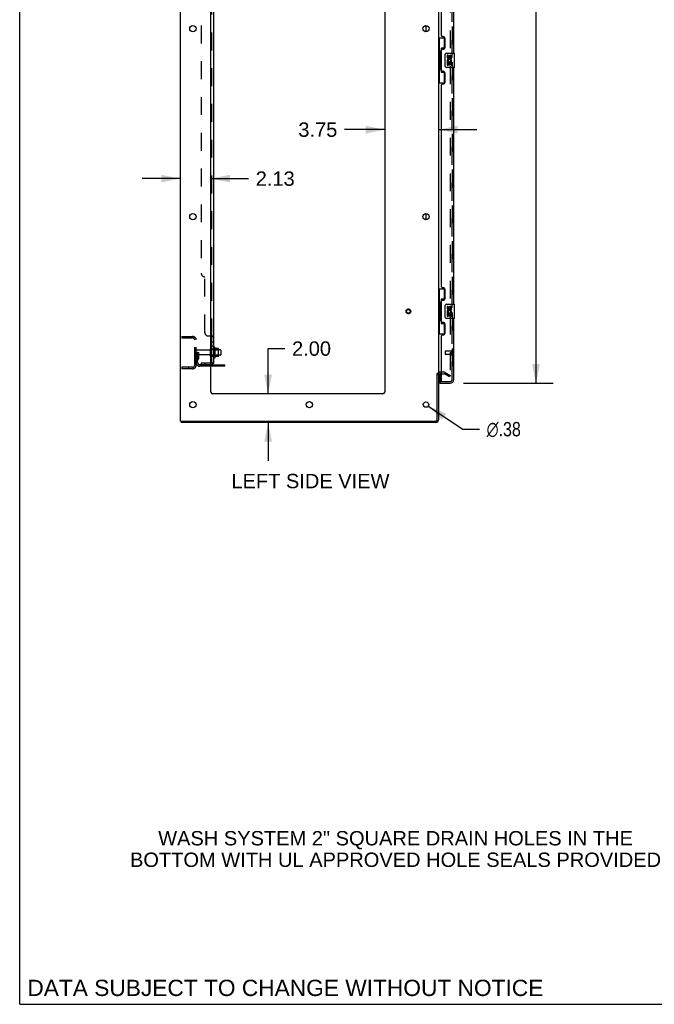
# Model space of a CAD drawing. Header units: inches. Extents: x 0 to 227, y 0 to 147.
# Tile 1 of 83: x 0 to 44, y 0 to 69. Entities that reach past the tile are written whole.
import ezdxf

# ---------------------------------------------------------------- set-up
doc = ezdxf.new("R2010")
doc.units = ezdxf.units.IN
doc.header["$LTSCALE"] = 12.466667
doc.header["$MEASUREMENT"] = 0
doc.linetypes.add('HIDDEN', pattern=[0.2, 0.1, -0.1])
doc.layers.get('0').update_dxf_attribs({"linetype": 'CONTINUOUS'})
for name, color, linetype in [('DEFAULT_2', 8, 'HIDDEN'), ('DIMENSIONS', 7, 'CONTINUOUS'), ('LEFTHAND_DOOR_ASSEMBLY', 7, 'CONTINUOUS'), ('RIGHTHAND_DOOR_ASSEMBLY', 7, 'CONTINUOUS'), ('SUBPANEL', 7, 'CONTINUOUS')]:
    doc.layers.add(name, color=color, linetype=linetype)
doc.styles.get("Standard").update_dxf_attribs({"font": 'arial.ttf'})
doc.styles.add('TEXTSTYLE_1', font='gdt', dxfattribs={"width": 0.8})
doc.dimstyles.new('DIMSTYLE_1', dxfattribs={"dimtxt": 1, "dimasz": 1.333333, "dimexe": 0.09, "dimexo": 0.07, "dimgap": 0.0375, "dimtad": 0, "dimtih": 1, "dimtoh": 1, "dimzin": 4, "dimdsep": 46, "dimtxsty": 'Standard', "dimblk": '_FILLED', "dimblk1": '_FILLED', "dimblk2": '_FILLED', "dimcen": 0.09, "dimadec": 3, "dimazin": 1, "dimtfac": 1, "dimtdec": 3, "dimtofl": 0, "dimtmove": 0, "dimatfit": 3, "dimldrblk": '_FILLED', "dimfxl": 0, "dimtolj": 1, "dimtzin": 4, "dimarcsym": 0})
doc.dimstyles.new('DIMSTYLE_2', dxfattribs={"dimtxt": 1, "dimasz": 1.333333, "dimexe": 0.09, "dimexo": 0.07, "dimgap": 0.09, "dimtad": 0, "dimtih": 1, "dimtoh": 1, "dimzin": 4, "dimdsep": 46, "dimtxsty": 'Standard', "dimblk": '_FILLED', "dimblk1": '_FILLED', "dimblk2": '_FILLED', "dimcen": 0.09, "dimadec": 3, "dimazin": 1, "dimtfac": 1, "dimtdec": 3, "dimtofl": 0, "dimtmove": 0, "dimatfit": 1, "dimldrblk": '_FILLED', "dimfxl": 0, "dimtolj": 1, "dimtzin": 4, "dimarcsym": 0})

# ---------------------------------------------------------------- blocks, each defined once
blk = doc.blocks.new('_FILLED')
at = {"color": 0, "linetype": 'ByBlock'}
blk.add_solid([(0, 0), (-1, 0.2), (-1, -0.2)], dxfattribs=at)
blk = doc.blocks.new('*D7')
at = {"layer": 'DIMENSIONS', "color": 2, "linetype": 'Continuous'}
for p, q in [((30.944, 105.803), (37.194, 105.803)), ((35.994, 105.803), (35.994, 76.178)), ((35.994, 43.303), (35.994, 72.678)), ((30.944, 43.303), (37.194, 43.303))]:
    blk.add_line(p, q, dxfattribs=at)
at = {"layer": 'DIMENSIONS', "color": 2, "linetype": 'Continuous', "xscale": 1.3333333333, "yscale": 1.3333333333, "zscale": 1.3333333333}
for p, rotation in [((35.994, 105.803), 90), ((35.994, 43.303), 270)]:
    blk.add_blockref('_FILLED', p, dxfattribs=dict(at, rotation=rotation))
at = {"layer": 'DIMENSIONS', "color": 2, "linetype": 'Continuous', "insert": (35.994, 75.678), "char_height": 1, "width": 5.11524, "attachment_point": 2, "line_spacing_factor": 0.9}
blk.add_mtext('62.50\\PDOORS', dxfattribs=at)
blk = doc.blocks.new('*D8')
at = {"layer": 'DIMENSIONS', "color": 2, "linetype": 'Continuous'}
for p, q in [((17.319, 42.553), (17.319, 45.707)), ((17.319, 45.707), (18.485, 45.707)), ((17.319, 40.553), (17.319, 37.887))]:
    blk.add_line(p, q, dxfattribs=at)
at = {"layer": 'DIMENSIONS', "color": 2, "linetype": 'Continuous', "xscale": 1.3333333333, "yscale": 1.3333333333, "zscale": 1.3333333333}
for p, rotation in [((17.319, 42.553), 270), ((17.319, 40.553), 90)]:
    blk.add_blockref('_FILLED', p, dxfattribs=dict(at, rotation=rotation))
at = {"layer": 'DIMENSIONS', "color": 2, "linetype": 'Continuous', "insert": (18.985, 46.207), "char_height": 1, "width": 2.71747, "attachment_point": 1, "line_spacing_factor": 0.9}
blk.add_mtext('2.00', dxfattribs=at)
blk = doc.blocks.new('*D9')
at = {"layer": 'DIMENSIONS', "color": 2, "linetype": 'Continuous'}
for p, q in [((11.199, 57.554), (8.533, 57.554)), ((13.324, 57.554), (15.953, 57.554))]:
    blk.add_line(p, q, dxfattribs=at)
at = {"layer": 'DIMENSIONS', "color": 2, "linetype": 'Continuous', "xscale": 1.3333333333, "yscale": 1.3333333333, "zscale": 1.3333333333}
blk.add_blockref('_FILLED', (11.199, 57.554), dxfattribs=at)
at = {"layer": 'DIMENSIONS', "color": 2, "linetype": 'Continuous', "xscale": 1.3333333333, "yscale": 1.3333333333, "zscale": 1.3333333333, "rotation": 180}
blk.add_blockref('_FILLED', (13.324, 57.554), dxfattribs=at)
at = {"layer": 'DIMENSIONS', "color": 2, "linetype": 'Continuous', "insert": (16.453, 58.054), "char_height": 1, "width": 2.71747, "attachment_point": 1, "line_spacing_factor": 0.9}
blk.add_mtext('2.13', dxfattribs=at)
blk = doc.blocks.new('*D10')
at = {"layer": 'DIMENSIONS', "color": 2, "linetype": 'Continuous'}
for p, q in [((25.449, 60.967), (22.643, 60.967)), ((29.199, 60.967), (31.866, 60.967))]:
    blk.add_line(p, q, dxfattribs=at)
at = {"layer": 'DIMENSIONS', "color": 2, "linetype": 'Continuous', "xscale": 1.3333333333, "yscale": 1.3333333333, "zscale": 1.3333333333}
blk.add_blockref('_FILLED', (25.449, 60.967), dxfattribs=at)
at = {"layer": 'DIMENSIONS', "color": 2, "linetype": 'Continuous', "xscale": 1.3333333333, "yscale": 1.3333333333, "zscale": 1.3333333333, "rotation": 180}
blk.add_blockref('_FILLED', (29.199, 60.967), dxfattribs=at)
at = {"layer": 'DIMENSIONS', "color": 2, "linetype": 'Continuous', "insert": (22.143, 61.467), "char_height": 1, "width": 2.71747, "attachment_point": 3, "line_spacing_factor": 0.9}
blk.add_mtext('3.75', dxfattribs=at)
blk = doc.blocks.new('*D27')
at = {"layer": 'DIMENSIONS', "color": 2, "linetype": 'Continuous'}
for p, q in [((28.48, 41.699), (30.887, 40.09)), ((30.887, 40.09), (32.054, 40.09))]:
    blk.add_line(p, q, dxfattribs=at)
at = {"layer": 'DIMENSIONS', "color": 2, "linetype": 'Continuous', "xscale": 1.3333333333, "yscale": 1.3333333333, "zscale": 1.3333333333, "rotation": 146.2425414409}
blk.add_blockref('_FILLED', (28.48, 41.699), dxfattribs=at)
at = {"layer": 'DIMENSIONS', "color": 2, "linetype": 'Continuous', "insert": (32.554, 40.59), "char_height": 1, "width": 3.27385, "attachment_point": 1, "line_spacing_factor": 0.9, "style": 'TEXTSTYLE_1'}
blk.add_mtext('{\\fgdt;n}\\fArial;.38', dxfattribs=at)

msp = doc.modelspace()

# ---------------------------------------------------------------- linework, layer by layer
at = {"color": 7, "linetype": 'Continuous'}
for p, q in [((0, 0), (0, 146.667)), ((28.345, 67.786), (28.345, 68.221)), ((28.345, 54.686), (28.345, 55.121)), ((13.598, 45.784), (13.598, 45.072)), ((13.854, 45.706), (13.626, 45.706)), ((13.864, 45.173), (13.864, 45.684)), ((13.998, 45.616), (13.864, 45.616)), ((14.028, 45.586), (14.028, 45.271)), ((13.854, 45.151), (13.626, 45.151)), ((13.998, 45.241), (13.864, 45.241)), ((14.303, 44.48), (13.324, 44.48)), ((14.303, 44.48), (14.303, 44.584)), ((29.095, 43.97), (29.199, 43.97)), ((11.251, 40.657), (11.251, 40.553)), ((0, 0), (226.667, 0))]:
    msp.add_line(p, q, dxfattribs=at)
at = {"color": 3, "linetype": 'Continuous'}
for p, q in [((11.199, 40.657), (11.199, 108.449)), ((13.324, 42.678), (13.324, 105.053)), ((25.449, 105.053), (25.449, 42.678)), ((29.199, 105.105), (29.199, 44.001)), ((13.324, 44.584), (14.303, 44.584)), ((29.095, 40.747), (29.095, 43.971)), ((29.199, 43.97), (29.199, 40.742)), ((29.403, 43.949), (29.284, 43.949)), ((25.324, 42.553), (13.449, 42.553)), ((11.199, 40.657), (29.005, 40.657)), ((29.01, 40.553), (11.251, 40.553))]:
    msp.add_line(p, q, dxfattribs=at)
for centre, radius in [((12.074, 68.003), 0.219), ((28.324, 68.003), 0.219), ((12.074, 54.903), 0.219), ((28.324, 54.903), 0.219), ((12.074, 41.803), 0.219), ((20.199, 41.803), 0.219), ((28.324, 41.803), 0.188)]:
    msp.add_circle(centre, radius, dxfattribs=at)
at = {"color": 7, "linetype": 'Continuous'}
for centre, radius, start, end in [((13.348, 45.686), 0.055, 360, 115.90936), ((13.567, 45.762), 0.0384, 34.44966, 180), ((12.998, 45.428), 0.698, 23.96793, 30.66313), ((13.645, 45.716), 0.01, 203.96793, 270), ((13.854, 45.696), 0.01, 5.19383, 90), ((13.723, 45.684), 0.141, 0, 5.20805), ((13.998, 45.586), 0.03, 359.99999, 90), ((13.348, 45.171), 0.055, 244.09064, 0), ((13.567, 45.094), 0.0384, 180, 325.55034), ((12.998, 45.428), 0.698, 329.33687, 336.03207), ((13.645, 45.141), 0.01, 90, 156.03207), ((13.854, 45.161), 0.01, 270, 354.80617), ((13.723, 45.173), 0.141, 354.79195, 360), ((13.998, 45.271), 0.03, 270, 0.00001), ((29.01, 40.742), 0.085, 270, 360)]:
    msp.add_arc(centre, radius, start, end, dxfattribs=at)
at = {"color": 3, "linetype": 'Continuous'}
for centre, radius, start, end in [((29.284, 43.864), 0.085, 90, 180), ((13.449, 42.678), 0.125, 180, 270), ((25.324, 42.678), 0.125, 270, 360), ((29.005, 40.747), 0.09, 270, 360), ((29.01, 40.742), 0.189, 270, 360)]:
    msp.add_arc(centre, radius, start, end, dxfattribs=at)
at = {"layer": 'DEFAULT_2', "color": 8, "linetype": 'HIDDEN'}
for p, q in [((30.012, 105.288), (30.012, 43.819)), ((11.303, 46.553), (12.057, 46.553)), ((11.303, 46.553), (11.303, 46.449)), ((11.303, 46.449), (12.057, 46.449)), ((11.773, 46.553), (11.773, 46.449)), ((12.199, 44.55), (12.199, 46.307)), ((12.303, 44.55), (12.303, 46.307)), ((12.407, 45.428), (12.303, 45.428)), ((13.231, 45.593), (12.333, 45.593)), ((12.393, 45.088), (12.393, 45.428)), ((12.407, 45.428), (12.497, 45.428)), ((12.407, 44.727), (12.407, 45.428)), ((12.497, 45.088), (12.497, 45.428)), ((13.293, 45.171), (13.293, 45.686)), ((13.403, 45.171), (13.403, 45.686)), ((13.864, 45.616), (13.403, 45.616)), ((13.528, 45.762), (13.528, 45.094)), ((13.548, 45.612), (13.528, 45.632)), ((13.548, 45.612), (13.844, 45.612)), ((13.548, 45.612), (13.548, 45.245)), ((13.844, 45.612), (13.864, 45.632)), ((13.844, 45.612), (13.844, 45.245)), ((13.231, 45.263), (12.333, 45.263)), ((12.391, 45.082), (12.342, 45.014)), ((12.393, 45.253), (12.497, 45.253)), ((12.476, 45.021), (12.427, 44.953)), ((13.864, 45.241), (13.403, 45.241)), ((13.548, 45.245), (13.528, 45.225)), ((13.548, 45.245), (13.844, 45.245)), ((13.844, 45.245), (13.864, 45.225)), ((12.057, 44.407), (11.303, 44.407)), ((11.303, 44.407), (11.303, 44.303)), ((12.057, 44.303), (11.303, 44.303)), ((11.773, 44.407), (11.773, 44.303)), ((13.324, 44.584), (12.55, 44.584)), ((13.324, 44.48), (12.55, 44.48)), ((13.8, 44.48), (13.8, 44.584)), ((14.056, 44.48), (14.056, 44.584)), ((29.603, 44.053), (29.284, 44.053)), ((29.403, 43.949), (29.603, 43.949)), ((29.96, 43.749), (29.62, 43.945)), ((29.672, 44.035), (30.012, 43.839)), ((30.012, 43.839), (29.96, 43.749)), ((29.987, 43.801), (29.988, 43.8))]:
    msp.add_line(p, q, dxfattribs=at)
for points in [[(29.994, 43.799), (29.994, 43.799), (29.992, 43.799), (29.99, 43.799), (29.988, 43.8)], [(30.012, 43.819), (30.012, 43.816), (30.011, 43.814), (30.011, 43.812), (30.01, 43.81), (30.009, 43.808), (30.008, 43.806), (30.007, 43.805), (30.005, 43.803), (30.003, 43.802), (30.002, 43.801), (30, 43.8), (29.998, 43.799), (29.996, 43.799), (29.994, 43.799)]]:
    msp.add_lwpolyline(points, dxfattribs=at)
for radius in [0.164, 0.124]:
    msp.add_circle((27.095, 48.303), radius, dxfattribs=at)
for centre, radius, start, end in [((12.057, 46.307), 0.246, 0, 90), ((12.057, 46.307), 0.142, 0, 90), ((12.333, 45.563), 0.03, 90, 180), ((13.231, 45.656), 0.0625, 270, 360), ((13.348, 45.686), 0.055, 115.90936, 180), ((12.333, 45.293), 0.03, 180, 270), ((12.511, 44.892), 0.208, 144.24611, 180), ((12.55, 44.727), 0.246, 180, 270), ((12.383, 45.088), 0.01, 324.24611, 360), ((12.511, 44.892), 0.104, 144.24611, 180), ((12.55, 44.727), 0.142, 180, 270), ((12.383, 45.088), 0.114, 324.24611, 360), ((13.231, 45.201), 0.0625, 0, 90), ((13.348, 45.171), 0.055, 180, 244.09064), ((12.057, 44.55), 0.246, 270, 360), ((12.057, 44.55), 0.142, 270, 360), ((29.284, 43.864), 0.189, 90, 180), ((29.603, 43.916), 0.137, 60, 90), ((29.603, 43.916), 0.033, 60, 90)]:
    msp.add_arc(centre, radius, start, end, dxfattribs=at)
at = {"layer": 'LEFTHAND_DOOR_ASSEMBLY', "color": 8, "linetype": 'HIDDEN'}
for p, q in [((30.153, 43.55), (30.153, 105.557)), ((29.653, 45.521), (29.653, 45.293)), ((30.11, 45.531), (29.663, 45.531)), ((30.11, 45.549), (30.11, 45.265)), ((30.11, 45.283), (29.663, 45.283)), ((29.423, 43.407), (30.011, 43.407))]:
    msp.add_line(p, q, dxfattribs=at)
at = {"layer": 'LEFTHAND_DOOR_ASSEMBLY', "color": 3, "linetype": 'Continuous'}
for p, q in [((30.257, 66.303), (30.257, 82.803)), ((29.403, 67.511), (29.403, 81.596)), ((29.523, 67.451), (29.463, 67.451)), ((29.653, 66.701), (29.653, 67.321)), ((29.403, 65.096), (29.403, 66.511)), ((29.463, 66.571), (29.523, 66.571)), ((30.257, 48.803), (30.257, 65.303)), ((29.523, 65.036), (29.463, 65.036)), ((29.653, 64.286), (29.653, 64.906)), ((29.403, 50.011), (29.403, 64.096)), ((29.463, 64.156), (29.523, 64.156)), ((29.523, 49.951), (29.463, 49.951)), ((29.653, 49.201), (29.653, 49.821)), ((29.403, 47.596), (29.403, 49.011)), ((29.463, 49.071), (29.523, 49.071)), ((29.523, 47.536), (29.463, 47.536)), ((29.653, 46.786), (29.653, 47.406)), ((30.257, 43.55), (30.257, 47.803)), ((29.403, 43.427), (29.403, 46.596)), ((29.463, 46.656), (29.523, 46.656)), ((29.278, 43.303), (30.011, 43.303))]:
    msp.add_line(p, q, dxfattribs=at)
at = {"layer": 'LEFTHAND_DOOR_ASSEMBLY', "color": 7, "linetype": 'Continuous'}
for p, q in [((29.199, 67.378), (29.64, 67.378)), ((29.238, 67.378), (29.238, 66.353)), ((29.603, 67.378), (29.603, 66.598)), ((29.603, 66.643), (29.376, 66.643)), ((29.376, 66.643), (29.376, 64.963)), ((29.217, 66.353), (29.339, 66.353)), ((29.217, 66.353), (29.217, 65.253)), ((29.339, 66.383), (29.339, 66.404)), ((29.339, 65.253), (29.339, 66.353)), ((29.662, 65.403), (29.662, 66.203)), ((29.762, 66.303), (30.302, 66.303)), ((29.863, 66.149), (29.8, 66.149)), ((29.8, 66.149), (29.8, 66.013)), ((29.863, 66.013), (29.863, 66.149)), ((29.928, 66.075), (29.928, 66.006)), ((29.988, 66.013), (29.988, 66.055)), ((30.051, 66.055), (30.051, 65.918)), ((30.051, 65.918), (30.114, 65.918)), ((30.114, 65.918), (30.114, 66.055)), ((30.317, 65.318), (30.317, 66.288)), ((29.217, 65.253), (29.339, 65.253)), ((29.238, 65.253), (29.238, 64.228)), ((29.339, 65.202), (29.339, 65.223)), ((30.302, 65.303), (29.762, 65.303)), ((29.818, 65.688), (29.8, 65.688)), ((29.8, 65.688), (29.8, 65.457)), ((29.8, 65.457), (29.863, 65.457)), ((29.852, 65.688), (29.88, 65.707)), ((29.852, 65.688), (30.114, 65.688)), ((29.863, 65.625), (29.928, 65.625)), ((29.863, 65.457), (29.863, 65.625)), ((29.928, 65.625), (29.928, 65.489)), ((29.928, 65.489), (29.988, 65.489)), ((29.988, 65.625), (30.051, 65.625)), ((29.988, 65.489), (29.988, 65.625)), ((30.044, 65.724), (30.101, 65.699)), ((30.051, 65.625), (30.051, 65.457)), ((30.051, 65.457), (30.114, 65.457)), ((30.114, 65.457), (30.114, 65.688)), ((29.376, 64.963), (29.603, 64.963)), ((29.603, 65.008), (29.603, 64.228)), ((29.199, 64.228), (29.64, 64.228)), ((29.199, 49.878), (29.64, 49.878)), ((29.238, 49.878), (29.238, 48.853)), ((29.603, 49.878), (29.603, 49.098)), ((29.217, 48.853), (29.339, 48.853)), ((29.217, 48.853), (29.217, 47.753)), ((29.339, 48.883), (29.339, 48.904)), ((29.339, 47.753), (29.339, 48.853)), ((29.603, 49.143), (29.376, 49.143)), ((29.376, 49.143), (29.376, 47.463)), ((29.762, 48.803), (30.302, 48.803)), ((30.317, 47.818), (30.317, 48.788)), ((29.662, 47.903), (29.662, 48.703)), ((29.863, 48.649), (29.8, 48.649)), ((29.8, 48.649), (29.8, 48.513)), ((29.818, 48.188), (29.8, 48.188)), ((29.8, 48.188), (29.8, 47.957)), ((29.852, 48.188), (29.88, 48.207)), ((29.852, 48.188), (30.114, 48.188)), ((29.863, 48.513), (29.863, 48.649)), ((29.863, 48.125), (29.928, 48.125)), ((29.863, 47.957), (29.863, 48.125)), ((29.928, 48.575), (29.928, 48.506)), ((29.928, 48.125), (29.928, 47.989)), ((29.988, 48.513), (29.988, 48.555)), ((29.988, 48.125), (30.051, 48.125)), ((29.988, 47.989), (29.988, 48.125)), ((30.044, 48.224), (30.101, 48.199)), ((30.051, 48.555), (30.051, 48.418)), ((30.051, 48.418), (30.114, 48.418)), ((30.051, 48.125), (30.051, 47.957)), ((30.114, 48.418), (30.114, 48.555)), ((30.114, 47.957), (30.114, 48.188)), ((29.217, 47.753), (29.339, 47.753)), ((29.238, 47.753), (29.238, 46.728)), ((29.339, 47.702), (29.339, 47.723)), ((29.376, 47.463), (29.603, 47.463)), ((29.603, 47.508), (29.603, 46.728)), ((30.302, 47.803), (29.762, 47.803)), ((29.8, 47.957), (29.863, 47.957)), ((29.928, 47.989), (29.988, 47.989)), ((30.051, 47.957), (30.114, 47.957)), ((29.199, 46.728), (29.64, 46.728)), ((29.278, 43.949), (29.278, 43.427)), ((29.278, 43.407), (29.412, 43.407)), ((29.278, 43.407), (29.278, 43.303))]:
    msp.add_line(p, q, dxfattribs=at)
for points in [[(29.376, 66.619), (29.376, 66.616), (29.377, 66.612), (29.378, 66.608), (29.379, 66.604), (29.381, 66.599), (29.383, 66.594), (29.385, 66.589), (29.388, 66.583), (29.392, 66.576), (29.395, 66.569), (29.4, 66.562), (29.405, 66.554), (29.41, 66.546), (29.412, 66.542)], [(29.662, 66.203), (29.662, 66.209), (29.663, 66.216), (29.664, 66.222), (29.665, 66.228), (29.667, 66.234), (29.669, 66.239)], [(29.669, 65.367), (29.667, 65.373), (29.665, 65.379), (29.664, 65.385), (29.663, 65.391), (29.662, 65.397), (29.662, 65.403)], [(29.412, 65.064), (29.41, 65.061), (29.405, 65.052), (29.4, 65.044), (29.395, 65.037), (29.392, 65.03), (29.388, 65.024), (29.385, 65.018), (29.383, 65.012), (29.381, 65.007), (29.379, 65.002), (29.378, 64.998), (29.377, 64.994), (29.376, 64.99), (29.376, 64.987)], [(29.376, 49.119), (29.376, 49.116), (29.377, 49.112), (29.378, 49.108), (29.379, 49.104), (29.381, 49.099), (29.383, 49.094), (29.385, 49.089), (29.388, 49.083), (29.392, 49.076), (29.395, 49.069), (29.4, 49.062), (29.405, 49.054), (29.41, 49.046), (29.412, 49.042)], [(29.662, 48.703), (29.662, 48.709), (29.663, 48.716), (29.664, 48.722), (29.665, 48.728), (29.667, 48.734), (29.669, 48.739)], [(29.412, 47.564), (29.41, 47.561), (29.405, 47.552), (29.4, 47.544), (29.395, 47.537), (29.392, 47.53), (29.388, 47.524), (29.385, 47.518), (29.383, 47.512), (29.381, 47.507), (29.379, 47.502), (29.378, 47.498), (29.377, 47.494), (29.376, 47.49), (29.376, 47.487)], [(29.669, 47.867), (29.667, 47.873), (29.665, 47.879), (29.664, 47.885), (29.663, 47.891), (29.662, 47.897), (29.662, 47.903)]]:
    msp.add_lwpolyline(points, dxfattribs=at)
at = {"layer": 'LEFTHAND_DOOR_ASSEMBLY', "color": 3, "linetype": 'Continuous'}
for centre, radius, start, end in [((29.463, 67.511), 0.06, 180, 270), ((29.523, 67.321), 0.13, 0, 90), ((29.523, 66.701), 0.13, 270, 360), ((29.463, 66.511), 0.06, 90, 180), ((29.463, 65.096), 0.06, 180, 270), ((29.523, 64.906), 0.13, 0, 90), ((29.463, 64.096), 0.06, 90, 180), ((29.523, 64.286), 0.13, 270, 360), ((29.463, 50.011), 0.06, 180, 270), ((29.523, 49.821), 0.13, 0, 90), ((29.463, 49.011), 0.06, 90, 180), ((29.523, 49.201), 0.13, 270, 360), ((29.463, 47.596), 0.06, 180, 270), ((29.523, 47.406), 0.13, 0, 90), ((29.523, 46.786), 0.13, 270, 360), ((29.463, 46.596), 0.06, 90, 180), ((29.423, 43.427), 0.02, 180, 270), ((30.011, 43.55), 0.246, 270, 360)]:
    msp.add_arc(centre, radius, start, end, dxfattribs=at)
at = {"layer": 'LEFTHAND_DOOR_ASSEMBLY', "color": 7, "linetype": 'Continuous'}
for centre, radius, start, end in [((29.762, 66.203), 0.1, 90, 158.79459), ((29.894, 66.013), 0.0943, 180, 360), ((29.957, 65.761), 0.157, 336.59665, 161.87913), ((29.894, 66.013), 0.0314, 180, 261.22946), ((29.893, 66.018), 0.0362, 263.42855, 341.76278), ((30.02, 66.055), 0.0943, 68.69989, 167.43379), ((30.02, 66.055), 0.0314, 0, 180.04847), ((30.02, 66.055), 0.0943, 0, 68.67039), ((30.302, 66.288), 0.015, 0, 90), ((29.762, 65.403), 0.1, 201.20502, 270), ((29.954, 65.761), 0.154, 161.41988, 206.19629), ((29.957, 65.761), 0.157, 205.73705, 207.8532), ((29.957, 65.761), 0.0943, 336.59665, 215.11217), ((30.302, 65.318), 0.015, 270, 360), ((29.762, 48.703), 0.1, 90, 158.79459), ((30.302, 48.788), 0.015, 0, 90), ((29.894, 48.513), 0.0943, 180, 360), ((29.954, 48.261), 0.154, 161.41988, 206.19629), ((29.957, 48.261), 0.157, 336.59665, 161.87913), ((29.957, 48.261), 0.157, 205.73705, 207.8532), ((29.894, 48.513), 0.0314, 180, 261.22946), ((29.957, 48.261), 0.0943, 336.59665, 215.11217), ((29.893, 48.518), 0.0362, 263.42855, 341.76278), ((30.02, 48.555), 0.0943, 68.69989, 167.43379), ((30.02, 48.555), 0.0314, 0, 180.04847), ((30.02, 48.555), 0.0943, 0, 68.67039), ((29.762, 47.903), 0.1, 201.20502, 270), ((30.302, 47.818), 0.015, 270, 360), ((29.298, 43.427), 0.02, 180, 250.71429), ((30.093, 43.693), 0.26, 267.39203, 270)]:
    msp.add_arc(centre, radius, start, end, dxfattribs=at)
at = {"layer": 'LEFTHAND_DOOR_ASSEMBLY', "color": 8, "linetype": 'HIDDEN'}
for centre, radius, start, end in [((29.663, 45.521), 0.01, 90, 180), ((30.132, 45.549), 0.0215, 0, 180), ((29.663, 45.293), 0.01, 180, 270), ((30.132, 45.265), 0.0215, 180, 360), ((30.011, 43.55), 0.142, 270, 360)]:
    msp.add_arc(centre, radius, start, end, dxfattribs=at)
at = {"layer": 'LEFTHAND_DOOR_ASSEMBLY', "color": 7, "linetype": 'Continuous'}
for centre, start_param, end_param in [((29.443, 66.394), 0.699287, 1.51401), ((29.443, 66.394), -4.655602, -3.84088), ((29.443, 65.213), 0.699287, 1.51401), ((29.443, 65.213), -4.655602, -3.84088), ((29.443, 48.894), 0.699287, 1.51401), ((29.443, 48.894), -4.655602, -3.84088), ((29.443, 47.713), 0.699287, 1.51401), ((29.443, 47.713), -4.655602, -3.84088)]:
    msp.add_ellipse(centre, major_axis=(0, 0.18), ratio=0.579493, start_param=start_param, end_param=end_param, dxfattribs=at)
at = {"layer": 'RIGHTHAND_DOOR_ASSEMBLY', "color": 8, "linetype": 'HIDDEN'}
msp.add_line((30.153, 105.557), (30.153, 43.55), dxfattribs=at)
msp.add_arc((30.011, 43.55), 0.142, 270, 360, dxfattribs=at)
at = {"layer": 'SUBPANEL', "color": 3, "linetype": 'Continuous'}
for p, q in [((13.528, 44.709), (13.528, 104.397)), ((13.324, 46.584), (13.474, 46.584))]:
    msp.add_line(p, q, dxfattribs=at)
at = {"layer": 'SUBPANEL', "color": 8, "linetype": 'HIDDEN'}
for p, q in [((13.403, 46.549), (13.403, 102.557)), ((12.653, 98.147), (12.653, 50.959)), ((12.903, 46.834), (12.903, 50.709)), ((13.153, 46.584), (13.324, 46.584)), ((13.379, 46.575), (13.38, 46.573)), ((13.403, 46.187), (13.528, 46.187)), ((13.403, 45.906), (13.528, 45.906)), ((13.403, 45.678), (13.528, 45.678)), ((12.653, 44.709), (13.291, 44.709)), ((12.653, 44.709), (12.653, 44.584)), ((12.903, 44.709), (12.903, 44.584)), ((13.427, 44.709), (13.378, 44.75)), ((13.399, 44.732), (13.399, 44.732)), ((13.399, 44.732), (13.399, 44.732)), ((13.403, 45.178), (13.528, 45.178)), ((13.291, 44.584), (12.653, 44.584))]:
    msp.add_line(p, q, dxfattribs=at)
at = {"layer": 'SUBPANEL', "color": 7, "linetype": 'Continuous'}
for p, q in [((13.403, 46.549), (13.528, 46.549)), ((13.403, 44.709), (13.403, 46.549)), ((13.403, 44.709), (13.528, 44.709)), ((13.474, 44.671), (13.427, 44.709))]:
    msp.add_line(p, q, dxfattribs=at)
at = {"layer": 'SUBPANEL', "color": 8, "linetype": 'HIDDEN'}
for points in [[(13.378, 46.584), (13.377, 46.583), (13.377, 46.581), (13.377, 46.579)], [(13.377, 46.579), (13.377, 46.578), (13.378, 46.576)], [(13.381, 46.572), (13.382, 46.57), (13.384, 46.569), (13.385, 46.567), (13.387, 46.566)], [(13.396, 46.559), (13.398, 46.558), (13.4, 46.556), (13.401, 46.555)], [(13.401, 46.555), (13.402, 46.553), (13.403, 46.552)], [(13.403, 46.552), (13.403, 46.551), (13.403, 46.549)], [(13.474, 46.584), (13.476, 46.583), (13.479, 46.581), (13.481, 46.58), (13.484, 46.578)], [(13.515, 46.564), (13.518, 46.563), (13.521, 46.561), (13.523, 46.559), (13.525, 46.557), (13.526, 46.555), (13.527, 46.554), (13.528, 46.552), (13.528, 46.55), (13.528, 46.549)], [(13.463, 44.709), (13.463, 44.709), (13.463, 44.709), (13.462, 44.709), (13.462, 44.709), (13.462, 44.709), (13.461, 44.71), (13.461, 44.71), (13.46, 44.71), (13.459, 44.71), (13.459, 44.71), (13.458, 44.71), (13.458, 44.71), (13.457, 44.71), (13.456, 44.71), (13.456, 44.711), (13.455, 44.711), (13.454, 44.711), (13.454, 44.711), (13.453, 44.711), (13.452, 44.711), (13.451, 44.711), (13.451, 44.712), (13.45, 44.712), (13.449, 44.712), (13.448, 44.712), (13.448, 44.712), (13.447, 44.713), (13.446, 44.713), (13.445, 44.713), (13.444, 44.713), (13.444, 44.713), (13.443, 44.714), (13.442, 44.714), (13.441, 44.714), (13.44, 44.714), (13.439, 44.715), (13.439, 44.715), (13.438, 44.715), (13.437, 44.716), (13.436, 44.716), (13.435, 44.716), (13.434, 44.716), (13.433, 44.717), (13.432, 44.717), (13.431, 44.717), (13.43, 44.718), (13.429, 44.718), (13.428, 44.718), (13.428, 44.719), (13.427, 44.719), (13.426, 44.72), (13.425, 44.72), (13.424, 44.72), (13.423, 44.721), (13.422, 44.721), (13.421, 44.722), (13.42, 44.722), (13.419, 44.722), (13.418, 44.723), (13.417, 44.723), (13.416, 44.724), (13.415, 44.724), (13.414, 44.724), (13.413, 44.725), (13.413, 44.725), (13.412, 44.726), (13.411, 44.726), (13.41, 44.726), (13.409, 44.727), (13.409, 44.727), (13.408, 44.727), (13.407, 44.728), (13.407, 44.728), (13.406, 44.729), (13.405, 44.729), (13.404, 44.729), (13.404, 44.73), (13.403, 44.73), (13.403, 44.73), (13.402, 44.731), (13.401, 44.731), (13.401, 44.731), (13.4, 44.732), (13.4, 44.732), (13.4, 44.732), (13.399, 44.732)], [(13.399, 44.732), (13.399, 44.732), (13.399, 44.732), (13.399, 44.732), (13.4, 44.732), (13.4, 44.732), (13.4, 44.732), (13.401, 44.731), (13.401, 44.731), (13.401, 44.731), (13.402, 44.73), (13.402, 44.73), (13.403, 44.73)], [(13.402, 44.715), (13.403, 44.713), (13.403, 44.711), (13.403, 44.709)], [(13.46, 44.709), (13.46, 44.709), (13.461, 44.709), (13.462, 44.709), (13.462, 44.709), (13.462, 44.709), (13.463, 44.709), (13.463, 44.709), (13.463, 44.709), (13.463, 44.709)]]:
    msp.add_lwpolyline(points, dxfattribs=at)
at = {"layer": 'SUBPANEL', "color": 7, "linetype": 'Continuous'}
for points in [[(13.378, 46.584), (13.377, 46.583), (13.377, 46.581), (13.377, 46.579), (13.377, 46.578), (13.378, 46.576), (13.379, 46.575), (13.38, 46.573), (13.381, 46.572), (13.382, 46.57), (13.384, 46.569), (13.385, 46.567), (13.387, 46.566), (13.389, 46.565), (13.391, 46.563), (13.393, 46.562), (13.395, 46.561), (13.396, 46.559), (13.398, 46.558), (13.4, 46.556), (13.401, 46.555), (13.402, 46.553), (13.403, 46.552), (13.403, 46.551), (13.403, 46.549)], [(13.378, 44.75), (13.377, 44.75), (13.377, 44.749), (13.377, 44.748), (13.377, 44.747), (13.378, 44.746), (13.379, 44.745), (13.38, 44.743), (13.381, 44.742), (13.382, 44.74), (13.384, 44.739), (13.385, 44.737), (13.389, 44.733)], [(13.389, 44.733), (13.391, 44.731), (13.393, 44.729), (13.395, 44.727), (13.396, 44.724)], [(13.396, 44.724), (13.398, 44.722), (13.4, 44.719), (13.401, 44.717), (13.402, 44.715)]]:
    msp.add_lwpolyline(points, dxfattribs=at)
at = {"layer": 'SUBPANEL', "color": 3, "linetype": 'Continuous'}
for points in [[(13.474, 46.584), (13.476, 46.583), (13.479, 46.581), (13.481, 46.58), (13.484, 46.578), (13.488, 46.577), (13.491, 46.575), (13.495, 46.573)], [(13.495, 46.573), (13.502, 46.57), (13.506, 46.569), (13.509, 46.567), (13.512, 46.566), (13.515, 46.564), (13.518, 46.563), (13.521, 46.561), (13.523, 46.559), (13.525, 46.557), (13.526, 46.555), (13.527, 46.554), (13.528, 46.552), (13.528, 46.55), (13.528, 46.549)], [(13.474, 44.671), (13.476, 44.673), (13.479, 44.675), (13.481, 44.677), (13.484, 44.679), (13.488, 44.681), (13.491, 44.683), (13.495, 44.685), (13.498, 44.686), (13.506, 44.689)], [(13.506, 44.689), (13.509, 44.691), (13.512, 44.692), (13.515, 44.694), (13.518, 44.695), (13.521, 44.697), (13.523, 44.699), (13.525, 44.701), (13.526, 44.703), (13.527, 44.705), (13.528, 44.706), (13.528, 44.708), (13.528, 44.709)]]:
    msp.add_lwpolyline(points, dxfattribs=at)
at = {"layer": 'SUBPANEL', "color": 8, "linetype": 'HIDDEN'}
for centre, radius, start, end in [((12.903, 50.959), 0.25, 180, 270), ((13.153, 46.834), 0.25, 180, 270), ((13.291, 44.821), 0.112, 270, 287.14362), ((13.291, 44.821), 0.237, 320.56585, 360), ((13.291, 44.821), 0.237, 270, 278.00583)]:
    msp.add_arc(centre, radius, start, end, dxfattribs=at)
at = {"layer": 'SUBPANEL', "color": 7, "linetype": 'Continuous'}
msp.add_arc((13.291, 44.821), 0.112, 287.14362, 360, dxfattribs=at)
at = {"layer": 'SUBPANEL', "color": 3, "linetype": 'Continuous'}
msp.add_arc((13.291, 44.821), 0.237, 278.00583, 320.56585, dxfattribs=at)

# ---------------------------------------------------------------- texts
at = {"layer": 'DIMENSIONS', "color": 2, "linetype": 'Continuous', "attachment_point": 2, "line_spacing_factor": 0.9}
for s, insert, char_height, width in [('LEFT SIDE VIEW', (20.269, 36.973), 1, 10.99628), ('WASH SYSTEM 2" SQUARE DRAIN HOLES IN THE\\PBOTTOM WITH UL APPROVED HOLE SEALS PROVIDED', (26.201, 12.076), 1, 36.95167), ('DATA SUBJECT TO CHANGE WITHOUT NOTICE', (18.52, 1.712), 1.13333, 35.90434)]:
    msp.add_mtext(s, dxfattribs=dict(at, insert=insert, char_height=char_height, width=width))

# ---------------------------------------------------------------- dimensions: what is measured, and where the dimension line sits
at = {"layer": 'DIMENSIONS', "color": 2, "linetype": 'Continuous'}
dim = msp.add_linear_dim(base=(35.994, 43.303), p1=(30.874, 105.803), p2=(30.874, 43.303), angle=270, text='<>\\PDOORS', dimstyle='DIMSTYLE_1', dxfattribs=at)
dim.commit()
dim.dimension.update_dxf_attribs({"geometry": '*D7', "text_midpoint": (35.994, 74.428), "dimtype": 160})
for base, p1, p2, picture, middle in [((29.199, 60.967), (25.449, 42.678), (29.199, 44.001), '*D10', (20.787, 60.961)), ((13.324185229, 57.554230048), (11.199185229, 40.657195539), (13.324185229, 42.67819554), '*D9', (17.799715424, 57.548654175))]:
    dim = msp.add_linear_dim(base=base, p1=p1, p2=p2, dimstyle='DIMSTYLE_1', dxfattribs=at)
    dim.commit()
    dim.dimension.update_dxf_attribs({"geometry": picture, "text_midpoint": middle, "dimtype": 160})
dim = msp.add_linear_dim(base=(17.319, 42.553), p1=(11.311, 40.553), p2=(13.449, 42.553), angle=90, dimstyle='DIMSTYLE_1', dxfattribs=at)
dim.commit()
dim.dimension.update_dxf_attribs({"geometry": '*D8', "text_midpoint": (20.331, 45.702), "dimtype": 160})
dim = msp.add_diameter_dim_2p(p1=(28.48, 41.699), p2=(28.168, 41.907), text='%%c<>', dimstyle='DIMSTYLE_2', override={"dimpost": '<>'}, dxfattribs=at)
dim.commit()
dim.dimension.update_dxf_attribs({"geometry": '*D27', "text_midpoint": (34.191, 40.09), "dimtype": 163})

doc.saveas('drawing.dxf')
